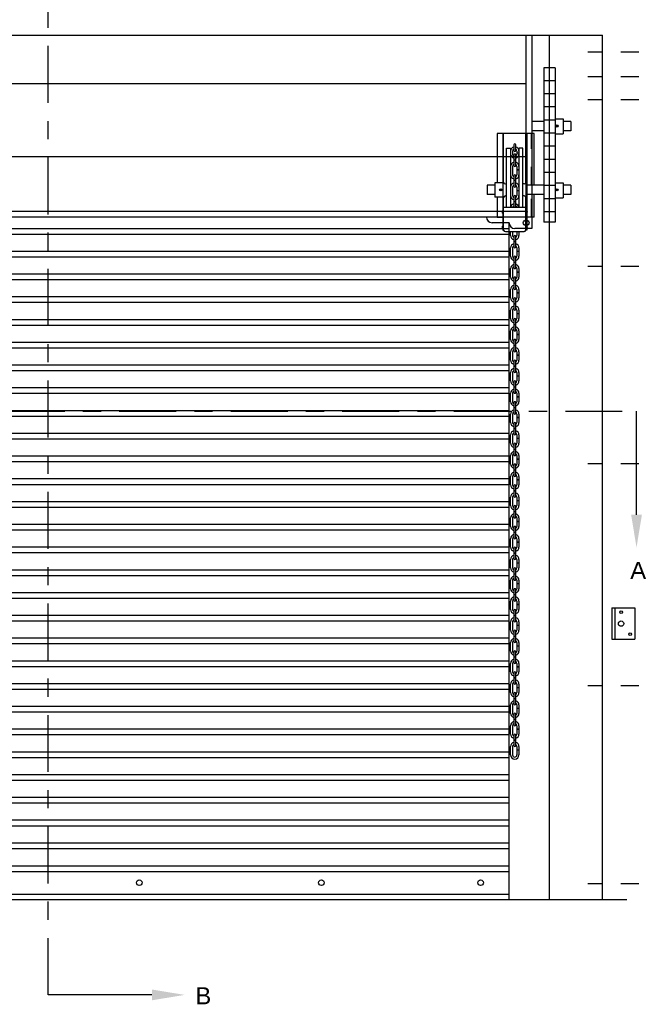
# Model space of a CAD drawing. Header units: inches. Extents: x 169.6 to 213.7, y 195.1 to 266.5.
# Tile 43 of 53: x 204 to 207.5, y 219.7 to 225.2. Entities that reach past the tile are written whole.
import ezdxf
from ezdxf import colors
from ezdxf.entities.mleader import LeaderData, LeaderLine
from ezdxf.math import Vec2, Vec3

# ---------------------------------------------------------------- set-up
doc = ezdxf.new("R2010")
doc.units = ezdxf.units.IN
doc.header["$LTSCALE"] = 0.25
doc.header["$MEASUREMENT"] = 0
for name, pattern in [('CENTER', [2, 1.25, -0.25, 0.25, -0.25]), ('CENTER2', [1.125, 0.75, -0.125, 0.125, -0.125]), ('HIDDEN2', [0.1875, 0.125, -0.0625])]:
    doc.linetypes.add(name, pattern=pattern)
doc.layers.add('CHAIN HOIST LH', color=7, linetype='Continuous')
doc.layers.add('SECTION CUTS', color=6, linetype='CENTER')
doc.styles.add('ARIAL', font='arial.ttf', dxfattribs={"height": 0.09375})
doc.styles.get("Standard").update_dxf_attribs({"font": 'romans.shx'})

msp = doc.modelspace()

# ---------------------------------------------------------------- linework, layer by layer
at = {"layer": 'CHAIN HOIST LH'}
for p, q in [((201.15968, 225.07165), (207.24812, 225.07165)), ((206.8289, 224.07165), (206.8289, 225.07165)), ((206.86015, 225.07165), (206.86015, 224.00915)), ((206.92565, 224.89213), (206.92565, 224.04408)), ((206.98784, 224.89213), (206.92565, 224.89213)), ((206.98784, 224.89213), (206.98784, 224.04408)), ((206.98784, 224.82052), (206.92565, 224.82052)), ((206.98784, 224.74852), (206.92565, 224.74852)), ((206.98784, 224.67652), (206.92565, 224.67652)), ((206.92565, 224.5976), (206.85744, 224.5976)), ((206.98784, 224.60452), (206.92565, 224.60452)), ((206.98784, 224.61096), (207.03155, 224.61096)), ((207.03155, 224.61096), (207.03155, 224.52812)), ((207.0739, 224.5976), (207.03155, 224.5976)), ((207.0739, 224.5976), (207.0739, 224.5457)), ((206.66904, 224.53004), (206.66904, 224.26027)), ((206.70029, 224.53004), (206.70029, 223.99919)), ((206.70474, 224.26356), (206.70474, 224.53004)), ((206.82772, 224.26356), (206.82772, 224.53004)), ((206.83218, 224.53004), (206.83218, 223.99919)), ((206.92565, 224.5457), (206.85744, 224.5457)), ((206.87307, 224.24691), (206.87307, 224.53004)), ((206.98784, 224.53252), (206.92565, 224.53252)), ((206.98784, 224.52812), (207.03155, 224.52812)), ((207.0739, 224.5457), (207.03155, 224.5457)), ((206.76068, 224.46773), (206.76068, 224.43798)), ((206.77178, 224.43798), (206.77178, 224.46773)), ((206.98784, 224.46052), (206.92565, 224.46052)), ((206.75441, 224.43421), (206.75441, 224.41797)), ((206.76068, 224.41264), (206.76068, 224.38625)), ((206.77178, 224.38625), (206.77178, 224.41264)), ((206.77806, 224.43421), (206.77806, 224.41797)), ((206.77806, 224.42539), (206.78915, 224.42539)), ((206.77806, 224.42449), (206.78915, 224.42449)), ((206.75441, 224.35027), (206.75441, 224.30385)), ((206.76068, 224.38625), (206.77178, 224.38625)), ((206.76068, 224.38535), (206.76068, 224.3556)), ((206.76068, 224.38535), (206.77178, 224.38535)), ((206.77178, 224.3556), (206.77178, 224.38535)), ((206.77806, 224.35027), (206.77806, 224.33244)), ((206.98784, 224.38852), (206.92565, 224.38852)), ((206.76068, 224.29851), (206.76068, 224.24148)), ((206.77178, 224.24148), (206.77178, 224.29851)), ((206.77806, 224.33244), (206.78915, 224.33244)), ((206.77806, 224.33154), (206.78915, 224.33154)), ((206.77806, 224.33154), (206.77806, 224.30385)), ((206.98784, 224.31652), (206.92565, 224.31652)), ((206.65658, 224.24691), (206.61423, 224.24691)), ((206.61423, 224.24691), (206.61423, 224.19501)), ((206.70029, 224.26027), (206.65658, 224.26027)), ((206.65658, 224.26027), (206.65658, 224.18165)), ((206.71449, 224.25381), (206.72139, 224.25381)), ((206.76068, 224.27452), (206.77178, 224.27452)), ((206.76068, 224.27362), (206.77178, 224.27362)), ((206.81797, 224.25381), (206.81108, 224.25381)), ((206.92565, 224.24691), (206.83218, 224.24691)), ((206.98784, 224.24452), (206.92565, 224.24452)), ((206.98784, 224.26027), (207.03155, 224.26027)), ((207.03155, 224.26027), (207.03155, 224.17743)), ((207.0739, 224.24691), (207.03155, 224.24691)), ((207.0739, 224.24691), (207.0739, 224.19501)), ((206.65658, 224.19501), (206.61423, 224.19501)), ((206.71449, 224.18811), (206.72139, 224.18811)), ((206.75441, 224.23615), (206.75441, 224.18972)), ((206.77806, 224.23615), (206.77806, 224.21832)), ((206.77806, 224.21832), (206.78915, 224.21832)), ((206.77806, 224.21742), (206.78915, 224.21742)), ((206.77806, 224.21742), (206.77806, 224.18972)), ((206.81797, 224.18811), (206.81108, 224.18811)), ((206.92565, 224.19501), (206.83218, 224.19501)), ((206.87307, 224.07165), (206.87307, 224.19501)), ((207.0739, 224.19501), (207.03155, 224.19501)), ((206.70029, 224.18165), (206.65658, 224.18165)), ((206.66904, 224.18165), (206.66904, 224.07165)), ((206.70474, 223.99919), (206.70474, 224.17836)), ((206.76068, 224.18439), (206.76068, 224.15801)), ((206.76068, 224.15801), (206.77178, 224.15801)), ((206.76068, 224.15711), (206.77178, 224.15711)), ((206.76068, 224.15711), (206.76068, 224.12735)), ((206.77178, 224.15801), (206.77178, 224.18439)), ((206.77178, 224.12735), (206.77178, 224.15711)), ((206.82772, 223.99919), (206.82772, 224.17836)), ((206.98784, 224.17252), (206.92565, 224.17252)), ((206.98784, 224.17743), (207.03155, 224.17743)), ((206.82772, 224.12397), (206.70474, 224.12397)), ((206.98784, 224.10052), (206.92565, 224.10052)), ((206.86015, 224.07165), (201.54765, 224.07165)), ((206.73515, 224.0404), (206.6414, 224.0404)), ((206.73515, 224.00915), (206.73515, 224.0404)), ((206.98784, 224.04408), (206.92565, 224.04408)), ((206.73515, 224.00797), (201.67265, 224.00797)), ((206.73515, 223.97672), (201.67265, 223.97672)), ((206.70029, 223.99919), (206.70474, 223.99919)), ((206.71449, 223.99176), (206.81797, 223.99176)), ((206.74331, 223.97038), (206.74331, 223.99176)), ((206.75441, 223.99176), (206.75441, 223.97038)), ((206.86015, 224.00915), (206.7664, 224.00915)), ((206.77806, 223.99176), (206.77806, 223.97038)), ((206.78915, 223.99176), (206.78915, 223.97038)), ((206.83218, 223.99919), (206.82772, 223.99919)), ((206.76068, 223.96505), (206.76068, 223.93867)), ((206.76068, 223.93867), (206.77178, 223.93867)), ((206.76068, 223.93777), (206.77178, 223.93777)), ((206.76068, 223.93777), (206.76068, 223.90801)), ((206.77178, 223.93867), (206.77178, 223.96505)), ((206.77178, 223.90801), (206.77178, 223.93777)), ((206.73515, 223.88297), (201.67265, 223.88297)), ((206.74331, 223.85626), (206.74331, 223.90268)), ((206.75441, 223.90268), (206.75441, 223.85626)), ((206.77806, 223.90268), (206.77806, 223.88486)), ((206.77806, 223.88486), (206.78915, 223.88486)), ((206.77806, 223.88396), (206.77806, 223.85626)), ((206.77806, 223.88396), (206.78915, 223.88396)), ((206.78915, 223.90268), (206.78915, 223.88486)), ((206.78915, 223.88396), (206.78915, 223.85626)), ((206.73515, 223.85172), (201.67265, 223.85172)), ((206.76068, 223.85093), (206.76068, 223.82455)), ((206.76068, 223.82455), (206.77178, 223.82455)), ((206.76068, 223.82365), (206.76068, 223.79389)), ((206.76068, 223.82365), (206.77178, 223.82365)), ((206.77178, 223.82455), (206.77178, 223.85093)), ((206.77178, 223.79389), (206.77178, 223.82365)), ((206.73515, 223.75797), (201.67265, 223.75797)), ((206.74331, 223.74214), (206.74331, 223.78856)), ((206.75441, 223.78856), (206.75441, 223.74214)), ((206.77806, 223.78856), (206.77806, 223.77073)), ((206.77806, 223.77073), (206.78915, 223.77073)), ((206.77806, 223.76983), (206.78915, 223.76983)), ((206.77806, 223.76983), (206.77806, 223.74214)), ((206.78915, 223.78856), (206.78915, 223.77073)), ((206.78915, 223.76983), (206.78915, 223.74214)), ((206.73515, 223.72672), (201.67265, 223.72672)), ((206.76068, 223.73681), (206.76068, 223.71042)), ((206.76068, 223.71042), (206.77178, 223.71042)), ((206.76068, 223.70952), (206.76068, 223.67977)), ((206.76068, 223.70952), (206.77178, 223.70952)), ((206.77178, 223.71042), (206.77178, 223.73681)), ((206.77178, 223.67977), (206.77178, 223.70952)), ((206.74331, 223.62802), (206.74331, 223.67444)), ((206.75441, 223.67444), (206.75441, 223.62802)), ((206.77806, 223.67444), (206.77806, 223.65661)), ((206.77806, 223.65661), (206.78915, 223.65661)), ((206.77806, 223.65571), (206.78915, 223.65571)), ((206.77806, 223.65571), (206.77806, 223.62802)), ((206.78915, 223.67444), (206.78915, 223.65661)), ((206.78915, 223.65571), (206.78915, 223.62802)), ((206.73515, 223.63297), (201.67265, 223.63297)), ((206.73515, 223.60172), (201.67265, 223.60172)), ((206.76068, 223.62269), (206.76068, 223.5963)), ((206.76068, 223.5963), (206.77178, 223.5963)), ((206.76068, 223.5954), (206.76068, 223.56565)), ((206.76068, 223.5954), (206.77178, 223.5954)), ((206.77178, 223.5963), (206.77178, 223.62269)), ((206.77178, 223.56565), (206.77178, 223.5954)), ((206.74331, 223.51389), (206.74331, 223.56032)), ((206.75441, 223.56032), (206.75441, 223.51389)), ((206.77806, 223.56032), (206.77806, 223.54249)), ((206.77806, 223.54249), (206.78915, 223.54249)), ((206.77806, 223.54159), (206.78915, 223.54159)), ((206.77806, 223.54159), (206.77806, 223.51389)), ((206.78915, 223.56032), (206.78915, 223.54249)), ((206.78915, 223.54159), (206.78915, 223.51389)), ((206.73515, 223.50797), (201.67265, 223.50797)), ((206.76068, 223.50856), (206.76068, 223.48218)), ((206.77178, 223.48218), (206.77178, 223.50856)), ((206.73515, 223.47672), (201.67265, 223.47672)), ((206.74331, 223.39977), (206.74331, 223.44619)), ((206.75441, 223.44619), (206.75441, 223.39977)), ((206.76068, 223.48218), (206.77178, 223.48218)), ((206.76068, 223.48128), (206.76068, 223.45153)), ((206.76068, 223.48128), (206.77178, 223.48128)), ((206.77178, 223.45153), (206.77178, 223.48128)), ((206.77806, 223.44619), (206.77806, 223.42837)), ((206.78915, 223.44619), (206.78915, 223.42837)), ((206.73515, 223.38297), (201.67265, 223.38297)), ((206.76068, 223.39444), (206.76068, 223.36806)), ((206.77178, 223.36806), (206.77178, 223.39444)), ((206.77806, 223.42837), (206.78915, 223.42837)), ((206.77806, 223.42747), (206.78915, 223.42747)), ((206.77806, 223.42747), (206.77806, 223.39977)), ((206.78915, 223.42747), (206.78915, 223.39977)), ((206.73515, 223.35172), (201.67265, 223.35172)), ((206.74331, 223.28565), (206.74331, 223.33207)), ((206.75441, 223.33207), (206.75441, 223.28565)), ((206.76068, 223.36806), (206.77178, 223.36806)), ((206.76068, 223.36716), (206.77178, 223.36716)), ((206.76068, 223.36716), (206.76068, 223.3374)), ((206.77178, 223.3374), (206.77178, 223.36716)), ((206.77806, 223.33207), (206.77806, 223.31425)), ((206.78915, 223.33207), (206.78915, 223.31425)), ((206.76068, 223.28032), (206.76068, 223.25394)), ((206.77178, 223.25394), (206.77178, 223.28032)), ((206.77806, 223.31425), (206.78915, 223.31425)), ((206.77806, 223.31335), (206.77806, 223.28565)), ((206.77806, 223.31335), (206.78915, 223.31335)), ((206.78915, 223.31335), (206.78915, 223.28565)), ((206.73515, 223.25797), (201.67265, 223.25797)), ((206.73515, 223.22672), (201.67265, 223.22672)), ((206.74331, 223.17153), (206.74331, 223.21795)), ((206.75441, 223.21795), (206.75441, 223.17153)), ((206.76068, 223.25394), (206.77178, 223.25394)), ((206.76068, 223.25304), (206.77178, 223.25304)), ((206.76068, 223.25304), (206.76068, 223.22328)), ((206.77178, 223.22328), (206.77178, 223.25304)), ((206.77806, 223.21795), (206.77806, 223.20012)), ((206.78915, 223.21795), (206.78915, 223.20012)), ((206.76068, 223.1662), (206.76068, 223.13981)), ((206.77178, 223.13981), (206.77178, 223.1662)), ((206.77806, 223.20012), (206.78915, 223.20012)), ((206.77806, 223.19923), (206.77806, 223.17153)), ((206.77806, 223.19923), (206.78915, 223.19923)), ((206.78915, 223.19923), (206.78915, 223.17153)), ((206.73515, 223.13297), (201.67265, 223.13297)), ((206.76068, 223.13981), (206.77178, 223.13981)), ((206.76068, 223.13892), (206.77178, 223.13892)), ((206.76068, 223.13892), (206.76068, 223.10916)), ((206.77178, 223.10916), (206.77178, 223.13892)), ((206.73515, 223.10172), (201.67265, 223.10172)), ((206.74331, 223.05741), (206.74331, 223.10383)), ((206.75441, 223.10383), (206.75441, 223.05741)), ((206.76068, 223.05208), (206.76068, 223.02569)), ((206.77178, 223.02569), (206.77178, 223.05208)), ((206.77806, 223.10383), (206.77806, 223.086)), ((206.77806, 223.086), (206.78915, 223.086)), ((206.77806, 223.0851), (206.77806, 223.05741)), ((206.77806, 223.0851), (206.78915, 223.0851)), ((206.78915, 223.10383), (206.78915, 223.086)), ((206.78915, 223.0851), (206.78915, 223.05741)), ((206.73515, 223.00797), (201.67265, 223.00797)), ((206.76068, 223.02569), (206.77178, 223.02569)), ((206.76068, 223.02479), (206.77178, 223.02479)), ((206.76068, 223.02479), (206.76068, 222.99504)), ((206.77178, 222.99504), (206.77178, 223.02479)), ((206.73515, 222.97672), (201.67265, 222.97672)), ((206.74331, 222.94328), (206.74331, 222.98971)), ((206.75441, 222.98971), (206.75441, 222.94328)), ((206.77806, 222.98971), (206.77806, 222.97188)), ((206.77806, 222.97188), (206.78915, 222.97188)), ((206.77806, 222.97098), (206.77806, 222.94328)), ((206.77806, 222.97098), (206.78915, 222.97098)), ((206.78915, 222.98971), (206.78915, 222.97188)), ((206.78915, 222.97098), (206.78915, 222.94328)), ((206.76068, 222.93795), (206.76068, 222.91157)), ((206.76068, 222.91157), (206.77178, 222.91157)), ((206.76068, 222.91067), (206.76068, 222.88092)), ((206.76068, 222.91067), (206.77178, 222.91067)), ((206.77178, 222.91157), (206.77178, 222.93795)), ((206.77178, 222.88092), (206.77178, 222.91067)), ((206.73515, 222.88297), (201.67265, 222.88297)), ((206.73515, 222.85172), (201.67265, 222.85172)), ((206.74331, 222.82916), (206.74331, 222.87559)), ((206.75441, 222.87559), (206.75441, 222.82916)), ((206.77806, 222.87559), (206.77806, 222.85776)), ((206.77806, 222.85776), (206.78915, 222.85776)), ((206.77806, 222.85686), (206.78915, 222.85686)), ((206.77806, 222.85686), (206.77806, 222.82916)), ((206.78915, 222.87559), (206.78915, 222.85776)), ((206.78915, 222.85686), (206.78915, 222.82916)), ((206.76068, 222.82383), (206.76068, 222.79745)), ((206.76068, 222.79745), (206.77178, 222.79745)), ((206.76068, 222.79655), (206.76068, 222.76679)), ((206.76068, 222.79655), (206.77178, 222.79655)), ((206.77178, 222.79745), (206.77178, 222.82383)), ((206.77178, 222.76679), (206.77178, 222.79655)), ((206.73515, 222.75797), (201.67265, 222.75797)), ((206.73515, 222.72672), (201.67265, 222.72672)), ((206.74331, 222.71504), (206.74331, 222.76146)), ((206.75441, 222.76146), (206.75441, 222.71504)), ((206.77806, 222.76146), (206.77806, 222.74364)), ((206.77806, 222.74364), (206.78915, 222.74364)), ((206.77806, 222.74274), (206.78915, 222.74274)), ((206.77806, 222.74274), (206.77806, 222.71504)), ((206.78915, 222.76146), (206.78915, 222.74364)), ((206.78915, 222.74274), (206.78915, 222.71504)), ((206.76068, 222.70971), (206.76068, 222.68333)), ((206.76068, 222.68333), (206.77178, 222.68333)), ((206.76068, 222.68243), (206.77178, 222.68243)), ((206.76068, 222.68243), (206.76068, 222.65267)), ((206.77178, 222.68333), (206.77178, 222.70971)), ((206.77178, 222.65267), (206.77178, 222.68243)), ((206.73515, 222.63297), (201.67265, 222.63297)), ((206.74331, 222.60092), (206.74331, 222.64734)), ((206.75441, 222.64734), (206.75441, 222.60092)), ((206.77806, 222.64734), (206.77806, 222.62952)), ((206.77806, 222.62952), (206.78915, 222.62952)), ((206.77806, 222.62862), (206.77806, 222.60092)), ((206.77806, 222.62862), (206.78915, 222.62862)), ((206.78915, 222.64734), (206.78915, 222.62952)), ((206.78915, 222.62862), (206.78915, 222.60092)), ((206.73515, 222.60172), (201.67265, 222.60172)), ((206.76068, 222.59559), (206.76068, 222.56921)), ((206.76068, 222.56921), (206.77178, 222.56921)), ((206.76068, 222.56831), (206.76068, 222.53855)), ((206.76068, 222.56831), (206.77178, 222.56831)), ((206.77178, 222.56921), (206.77178, 222.59559)), ((206.77178, 222.53855), (206.77178, 222.56831)), ((206.74331, 222.4868), (206.74331, 222.53322)), ((206.75441, 222.53322), (206.75441, 222.4868)), ((206.77806, 222.53322), (206.77806, 222.51539)), ((206.77806, 222.51539), (206.78915, 222.51539)), ((206.77806, 222.51449), (206.78915, 222.51449)), ((206.77806, 222.51449), (206.77806, 222.4868)), ((206.78915, 222.53322), (206.78915, 222.51539)), ((206.78915, 222.51449), (206.78915, 222.4868)), ((206.73515, 222.50797), (201.67265, 222.50797)), ((206.73515, 222.47672), (201.67265, 222.47672)), ((206.76068, 222.48147), (206.76068, 222.45508)), ((206.77178, 222.45508), (206.77178, 222.48147)), ((206.74331, 222.37268), (206.74331, 222.4191)), ((206.75441, 222.4191), (206.75441, 222.37268)), ((206.76068, 222.45508), (206.77178, 222.45508)), ((206.76068, 222.45418), (206.76068, 222.42443)), ((206.76068, 222.45418), (206.77178, 222.45418)), ((206.77178, 222.42443), (206.77178, 222.45418)), ((206.77806, 222.4191), (206.77806, 222.40127)), ((206.78915, 222.4191), (206.78915, 222.40127)), ((206.73515, 222.38297), (201.67265, 222.38297)), ((206.73515, 222.35172), (201.67265, 222.35172)), ((206.76068, 222.36734), (206.76068, 222.34096)), ((206.77178, 222.34096), (206.77178, 222.36734)), ((206.77806, 222.40127), (206.78915, 222.40127)), ((206.77806, 222.40037), (206.78915, 222.40037)), ((206.77806, 222.40037), (206.77806, 222.37268)), ((206.78915, 222.40037), (206.78915, 222.37268)), ((206.74331, 222.25855), (206.74331, 222.30498)), ((206.75441, 222.30498), (206.75441, 222.25855)), ((206.76068, 222.34096), (206.77178, 222.34096)), ((206.76068, 222.34006), (206.76068, 222.31031)), ((206.76068, 222.34006), (206.77178, 222.34006)), ((206.77178, 222.31031), (206.77178, 222.34006)), ((206.77806, 222.30498), (206.77806, 222.28715)), ((206.78915, 222.30498), (206.78915, 222.28715)), ((206.73515, 222.25797), (201.67265, 222.25797)), ((206.76068, 222.25322), (206.76068, 222.22684)), ((206.77178, 222.22684), (206.77178, 222.25322)), ((206.77806, 222.28715), (206.78915, 222.28715)), ((206.77806, 222.28625), (206.78915, 222.28625)), ((206.77806, 222.28625), (206.77806, 222.25855)), ((206.78915, 222.28625), (206.78915, 222.25855)), ((206.73515, 222.22672), (201.67265, 222.22672)), ((206.74331, 222.14443), (206.74331, 222.19085)), ((206.75441, 222.19085), (206.75441, 222.14443)), ((206.76068, 222.22684), (206.77178, 222.22684)), ((206.76068, 222.22594), (206.76068, 222.19618)), ((206.76068, 222.22594), (206.77178, 222.22594)), ((206.77178, 222.19618), (206.77178, 222.22594)), ((206.77806, 222.19085), (206.77806, 222.17303)), ((206.78915, 222.19085), (206.78915, 222.17303)), ((206.73515, 222.13297), (201.67265, 222.13297)), ((206.76068, 222.1391), (206.76068, 222.11272)), ((206.77178, 222.11272), (206.77178, 222.1391)), ((206.77806, 222.17303), (206.78915, 222.17303)), ((206.77806, 222.17213), (206.78915, 222.17213)), ((206.77806, 222.17213), (206.77806, 222.14443)), ((206.78915, 222.17213), (206.78915, 222.14443)), ((206.73515, 222.10172), (201.67265, 222.10172)), ((206.76068, 222.11272), (206.77178, 222.11272)), ((206.76068, 222.11182), (206.77178, 222.11182)), ((206.76068, 222.11182), (206.76068, 222.08206)), ((206.77178, 222.08206), (206.77178, 222.11182)), ((206.74331, 222.03031), (206.74331, 222.07673)), ((206.75441, 222.07673), (206.75441, 222.03031)), ((206.76068, 222.02498), (206.76068, 221.9986)), ((206.77178, 221.9986), (206.77178, 222.02498)), ((206.77806, 222.07673), (206.77806, 222.05891)), ((206.77806, 222.05891), (206.78915, 222.05891)), ((206.77806, 222.05801), (206.77806, 222.03031)), ((206.77806, 222.05801), (206.78915, 222.05801)), ((206.78915, 222.07673), (206.78915, 222.05891)), ((206.78915, 222.05801), (206.78915, 222.03031)), ((206.73515, 222.00797), (201.67265, 222.00797)), ((206.73515, 221.97672), (201.67265, 221.97672)), ((206.76068, 221.9986), (206.77178, 221.9986)), ((206.76068, 221.9977), (206.77178, 221.9977)), ((206.76068, 221.9977), (206.76068, 221.96794)), ((206.77178, 221.96794), (206.77178, 221.9977)), ((206.74331, 221.91619), (206.74331, 221.96261)), ((206.75441, 221.96261), (206.75441, 221.91619)), ((206.77806, 221.96261), (206.77806, 221.94478)), ((206.77806, 221.94478), (206.78915, 221.94478)), ((206.77806, 221.94388), (206.77806, 221.91619)), ((206.77806, 221.94388), (206.78915, 221.94388)), ((206.78915, 221.96261), (206.78915, 221.94478)), ((206.78915, 221.94388), (206.78915, 221.91619)), ((206.73515, 221.88297), (201.67265, 221.88297)), ((206.76068, 221.91086), (206.76068, 221.88447)), ((206.76068, 221.88447), (206.77178, 221.88447)), ((206.76068, 221.88357), (206.77178, 221.88357)), ((206.76068, 221.88357), (206.76068, 221.85382)), ((206.77178, 221.88447), (206.77178, 221.91086)), ((206.77178, 221.85382), (206.77178, 221.88357)), ((206.73515, 221.85172), (201.67265, 221.85172)), ((206.74331, 221.80207), (206.74331, 221.84849)), ((206.75441, 221.84849), (206.75441, 221.80207)), ((206.77806, 221.84849), (206.77806, 221.83066)), ((206.77806, 221.83066), (206.78915, 221.83066)), ((206.77806, 221.82976), (206.77806, 221.80207)), ((206.77806, 221.82976), (206.78915, 221.82976)), ((206.78915, 221.84849), (206.78915, 221.83066)), ((206.78915, 221.82976), (206.78915, 221.80207)), ((206.73515, 221.75797), (201.67265, 221.75797)), ((206.76068, 221.79674), (206.76068, 221.77035)), ((206.76068, 221.77035), (206.77178, 221.77035)), ((206.76068, 221.76945), (206.76068, 221.7397)), ((206.76068, 221.76945), (206.77178, 221.76945)), ((206.77178, 221.77035), (206.77178, 221.79674)), ((206.77178, 221.7397), (206.77178, 221.76945)), ((206.73515, 221.72672), (201.67265, 221.72672)), ((206.74331, 221.68794), (206.74331, 221.73437)), ((206.75441, 221.73437), (206.75441, 221.68794)), ((206.77806, 221.73437), (206.77806, 221.71654)), ((206.77806, 221.71654), (206.78915, 221.71654)), ((206.77806, 221.71564), (206.78915, 221.71564)), ((206.77806, 221.71564), (206.77806, 221.68794)), ((206.78915, 221.73437), (206.78915, 221.71654)), ((206.78915, 221.71564), (206.78915, 221.68794)), ((206.76068, 221.68261), (206.76068, 221.65623)), ((206.76068, 221.65623), (206.77178, 221.65623)), ((206.76068, 221.65533), (206.76068, 221.62558)), ((206.76068, 221.65533), (206.77178, 221.65533)), ((206.77178, 221.65623), (206.77178, 221.68261)), ((206.77178, 221.62558), (206.77178, 221.65533)), ((206.73515, 221.63297), (201.67265, 221.63297)), ((206.73515, 221.60172), (201.67265, 221.60172)), ((206.74331, 221.57382), (206.74331, 221.62024)), ((206.75441, 221.62024), (206.75441, 221.57382)), ((206.77806, 221.62024), (206.77806, 221.60242)), ((206.77806, 221.60242), (206.78915, 221.60242)), ((206.77806, 221.60152), (206.78915, 221.60152)), ((206.77806, 221.60152), (206.77806, 221.57382)), ((206.78915, 221.62024), (206.78915, 221.60242)), ((206.78915, 221.60152), (206.78915, 221.57382)), ((206.76068, 221.56849), (206.76068, 221.54211)), ((206.76068, 221.54211), (206.77178, 221.54211)), ((206.76068, 221.54121), (206.76068, 221.51145)), ((206.76068, 221.54121), (206.77178, 221.54121)), ((206.77178, 221.54211), (206.77178, 221.56849)), ((206.77178, 221.51145), (206.77178, 221.54121)), ((206.73515, 221.50797), (201.67265, 221.50797)), ((206.74331, 221.4597), (206.74331, 221.50612)), ((206.75441, 221.50612), (206.75441, 221.4597)), ((206.77806, 221.50612), (206.77806, 221.4883)), ((206.77806, 221.4883), (206.78915, 221.4883)), ((206.77806, 221.4874), (206.78915, 221.4874)), ((206.77806, 221.4874), (206.77806, 221.4597)), ((206.78915, 221.50612), (206.78915, 221.4883)), ((206.78915, 221.4874), (206.78915, 221.4597)), ((206.73515, 221.47672), (201.67265, 221.47672)), ((206.76068, 221.45437), (206.76068, 221.42799)), ((206.77178, 221.42799), (206.77178, 221.45437)), ((206.73515, 221.38297), (201.67265, 221.38297)), ((206.74331, 221.34558), (206.74331, 221.392)), ((206.75441, 221.392), (206.75441, 221.34558)), ((206.76068, 221.42799), (206.77178, 221.42799)), ((206.76068, 221.42709), (206.76068, 221.39733)), ((206.76068, 221.42709), (206.77178, 221.42709)), ((206.77178, 221.39733), (206.77178, 221.42709)), ((206.77806, 221.392), (206.77806, 221.37417)), ((206.78915, 221.392), (206.78915, 221.37417)), ((206.73515, 221.35172), (201.67265, 221.35172)), ((206.76068, 221.34025), (206.76068, 221.31386)), ((206.77178, 221.31386), (206.77178, 221.34025)), ((206.77806, 221.37417), (206.78915, 221.37417)), ((206.77806, 221.37328), (206.78915, 221.37328)), ((206.77806, 221.37328), (206.77806, 221.34558)), ((206.78915, 221.37328), (206.78915, 221.34558)), ((206.74331, 221.23146), (206.74331, 221.27788)), ((206.75441, 221.27788), (206.75441, 221.23146)), ((206.76068, 221.31386), (206.77178, 221.31386)), ((206.76068, 221.31297), (206.77178, 221.31297)), ((206.76068, 221.31297), (206.76068, 221.28321)), ((206.77178, 221.28321), (206.77178, 221.31297)), ((206.77806, 221.27788), (206.77806, 221.26005)), ((206.78915, 221.27788), (206.78915, 221.26005)), ((206.73515, 221.25797), (201.67265, 221.25797)), ((206.73515, 221.22672), (201.67265, 221.22672)), ((206.76068, 221.22613), (206.76068, 221.19974)), ((206.77178, 221.19974), (206.77178, 221.22613)), ((206.77806, 221.26005), (206.78915, 221.26005)), ((206.77806, 221.25915), (206.77806, 221.23146)), ((206.77806, 221.25915), (206.78915, 221.25915)), ((206.78915, 221.25915), (206.78915, 221.23146)), ((206.74331, 221.11733), (206.74331, 221.16376)), ((206.75441, 221.16376), (206.75441, 221.11733)), ((206.76068, 221.19974), (206.77178, 221.19974)), ((206.76068, 221.19884), (206.77178, 221.19884)), ((206.76068, 221.19884), (206.76068, 221.16909)), ((206.77178, 221.16909), (206.77178, 221.19884)), ((206.77806, 221.16376), (206.77806, 221.14593)), ((206.78915, 221.16376), (206.78915, 221.14593)), ((206.73515, 221.13297), (201.67265, 221.13297)), ((206.77806, 221.14593), (206.78915, 221.14593)), ((206.77806, 221.14503), (206.77806, 221.11733)), ((206.77806, 221.14503), (206.78915, 221.14503)), ((206.78915, 221.14503), (206.78915, 221.11733)), ((206.73515, 221.10172), (201.67265, 221.10172)), ((206.73515, 221.00797), (201.67265, 221.00797)), ((206.73515, 220.97672), (201.67265, 220.97672)), ((206.73515, 220.88297), (201.67265, 220.88297)), ((206.73515, 220.85172), (201.67265, 220.85172)), ((206.73515, 220.75797), (201.67265, 220.75797)), ((206.73515, 220.72672), (201.67265, 220.72672)), ((206.73515, 220.63297), (201.67265, 220.63297)), ((206.73515, 220.60172), (201.67265, 220.60172)), ((201.67265, 220.50797), (206.73515, 220.50797)), ((201.67265, 220.47672), (206.73515, 220.47672)), ((201.67265, 220.3529), (206.73515, 220.3529)), ((207.38121, 220.32165), (200.83365, 220.32165))]:
    msp.add_line(p, q, dxfattribs=at)
at = {"layer": 'CHAIN HOIST LH', "linetype": 'Continuous'}
for p, q in [((206.95728, 220.32165), (206.95728, 225.07165)), ((207.24812, 220.32165), (207.24812, 225.07165)), ((201.5789, 224.80538), (206.8289, 224.80538)), ((206.87307, 224.53004), (206.66904, 224.53004)), ((201.5789, 224.40372), (206.8289, 224.40372)), ((206.8289, 224.1029), (201.5789, 224.1029)), ((206.66904, 224.07165), (206.70029, 224.07165)), ((206.73515, 220.32165), (206.73515, 224.0404)), ((206.87307, 224.07165), (206.83218, 224.07165)), ((207.29988, 221.92433), (207.29988, 221.75246)), ((207.29988, 221.92433), (207.42488, 221.92433)), ((207.31551, 221.92433), (207.31551, 221.75246)), ((207.42488, 221.92433), (207.42488, 221.75246)), ((207.29988, 221.75246), (207.42488, 221.75246))]:
    msp.add_line(p, q, dxfattribs=at)
at = {"layer": 'CHAIN HOIST LH', "linetype": 'CENTER2', "ltscale": 0.5}
for p, q in [((207.44849, 224.9779), (207.16689, 224.9779)), ((207.44849, 224.84231), (207.16689, 224.84231)), ((207.44849, 224.71614), (207.16689, 224.71614)), ((207.44849, 223.79944), (207.16689, 223.79944)), ((207.44849, 222.71542), (207.16689, 222.71542)), ((207.44849, 221.49667), (207.16689, 221.49667)), ((207.44849, 220.40913), (207.16689, 220.40913))]:
    msp.add_line(p, q, dxfattribs=at)
at = {"layer": 'CHAIN HOIST LH', "linetype": 'HIDDEN2'}
for p, q in [((206.85744, 224.24691), (206.85744, 224.53004)), ((206.85744, 224.07165), (206.85744, 224.19501))]:
    msp.add_line(p, q, dxfattribs=at)
at = {"layer": 'CHAIN HOIST LH'}
for points in [[(206.99632, 224.57188), (206.99778, 224.57441), (207.00071, 224.57441), (207.00217, 224.57188), (207.00071, 224.56934), (206.99778, 224.56934)], [(206.69181, 224.22119), (206.69035, 224.22372), (206.68742, 224.22372), (206.68596, 224.22119), (206.68742, 224.21865), (206.69035, 224.21865)], [(206.99632, 224.22119), (206.99778, 224.22372), (207.00071, 224.22372), (207.00217, 224.22119), (207.00071, 224.21865), (206.99778, 224.21865)]]:
    msp.add_lwpolyline(points, close=True, dxfattribs=at)
for points in [[(206.72139, 224.12397), (206.72139, 224.45015), (206.74331, 224.45015), (206.74331, 224.12397)], [(206.81108, 224.12397), (206.81108, 224.45015), (206.78915, 224.45015), (206.78915, 224.12397)]]:
    msp.add_lwpolyline(points, dxfattribs=at)
for centre, radius in [((206.99924, 224.57188), 0.0057), ((206.68889, 224.22119), 0.0057), ((206.99924, 224.22119), 0.0057), ((206.8289, 224.0404), 0.01562)]:
    msp.add_circle(centre, radius, dxfattribs=at)
at = {"layer": 'CHAIN HOIST LH', "linetype": 'Continuous'}
for centre, radius in [((207.35012, 221.90105), 0.00749), ((207.35012, 221.83839), 0.01455), ((207.39994, 221.78077), 0.00749), ((204.7039, 220.4154), 0.01562), ((205.7039, 220.4154), 0.01562), ((206.5789, 220.4154), 0.01562)]:
    msp.add_circle(centre, radius, dxfattribs=at)
at = {"layer": 'CHAIN HOIST LH'}
for centre, radius, start, end in [((206.76623, 224.46773), 0.00555, 0, 180), ((206.76623, 224.43421), 0.02292, 104.01225, 180), ((206.76623, 224.41797), 0.02292, 180, 255.98775), ((206.76623, 224.43421), 0.01182, 118.00044, 180), ((206.76623, 224.41797), 0.01182, 180, 241.99956), ((206.76623, 224.43798), 0.00555, 180, 0), ((206.76623, 224.41264), 0.00555, 0, 180), ((206.76623, 224.43421), 0.02292, 0, 75.98775), ((206.76623, 224.43421), 0.01182, 0, 61.99956), ((206.76623, 224.41797), 0.01182, 298.00044, 0), ((206.76623, 224.41797), 0.02292, 284.01225, 0), ((206.76623, 224.35027), 0.02292, 104.01225, 180), ((206.76623, 224.35027), 0.01182, 118.00044, 180), ((206.76623, 224.3556), 0.00555, 180, 0), ((206.76623, 224.35027), 0.02292, 0, 75.98775), ((206.76623, 224.35027), 0.01182, 0, 61.99956), ((206.76623, 224.30385), 0.02292, 180, 255.98775), ((206.76623, 224.30385), 0.01182, 180, 241.99956), ((206.76623, 224.29851), 0.00555, 0, 180), ((206.76623, 224.30385), 0.02292, 284.01225, 0), ((206.76623, 224.30385), 0.01182, 298.00044, 0), ((206.71449, 224.26356), 0.00975, 180, 270), ((206.76623, 224.23615), 0.02292, 104.01225, 180), ((206.76623, 224.23615), 0.01182, 118.00044, 180), ((206.76623, 224.24148), 0.00555, 180, 0), ((206.76623, 224.23615), 0.02292, 0, 75.98775), ((206.76623, 224.23615), 0.01182, 0, 61.99956), ((206.81797, 224.26356), 0.00975, 270, 0), ((206.71449, 224.17836), 0.00975, 90, 180), ((206.76623, 224.18972), 0.02292, 180, 255.98775), ((206.76623, 224.18972), 0.01182, 180, 241.99956), ((206.76623, 224.18439), 0.00555, 0, 180), ((206.76623, 224.18972), 0.01182, 298.00044, 0), ((206.76623, 224.18972), 0.02292, 284.01225, 0), ((206.81797, 224.17836), 0.00975, 0, 90), ((206.76623, 224.12202), 0.02292, 104.01225, 175.13979), ((206.76623, 224.12202), 0.02292, 4.86021, 75.98775), ((206.70751, 224.09949), 0.01075, 132.1728, 227.8272), ((206.76623, 224.12202), 0.01182, 118.00044, 170.5447), ((206.76623, 224.12735), 0.00555, 180, 217.63339), ((206.76623, 224.12735), 0.00555, 322.36661, 0), ((206.76623, 224.12202), 0.01182, 9.4553, 61.99956), ((206.82496, 224.09949), 0.01075, 312.1728, 47.8272), ((206.70751, 224.01577), 0.01075, 132.1728, 227.8272), ((206.71482, 224.00231), 0.01055, 197.19364, 268.20897), ((206.76623, 223.97038), 0.02292, 180, 255.98775), ((206.76623, 223.97038), 0.01182, 180, 241.99956), ((206.76623, 223.96505), 0.00555, 0, 180), ((206.76623, 223.97038), 0.01182, 298.00044, 0), ((206.76623, 223.97038), 0.02292, 284.01225, 0), ((206.81764, 224.00231), 0.01055, 271.79103, 342.80636), ((206.82496, 224.01577), 0.01075, 312.1728, 47.8272), ((206.76623, 223.90268), 0.02292, 104.01225, 180), ((206.76623, 223.90268), 0.02292, 0, 75.98775), ((206.76623, 223.90268), 0.01182, 118.00044, 180), ((206.76623, 223.90801), 0.00555, 180, 0), ((206.76623, 223.90268), 0.01182, 0, 61.99956), ((206.76623, 223.85626), 0.02292, 180, 255.98775), ((206.76623, 223.78856), 0.02292, 104.01225, 180), ((206.76623, 223.85626), 0.01182, 180, 241.99956), ((206.76623, 223.85093), 0.00555, 0, 180), ((206.76623, 223.85626), 0.02292, 284.01225, 0), ((206.76623, 223.85626), 0.01182, 298.00044, 0), ((206.76623, 223.78856), 0.02292, 0, 75.98775), ((206.76623, 223.78856), 0.01182, 118.00044, 180), ((206.76623, 223.79389), 0.00555, 180, 0), ((206.76623, 223.78856), 0.01182, 0, 61.99956), ((206.76623, 223.74214), 0.02292, 180, 255.98775), ((206.76623, 223.74214), 0.01182, 180, 241.99956), ((206.76623, 223.73681), 0.00555, 0, 180), ((206.76623, 223.74214), 0.02292, 284.01225, 0), ((206.76623, 223.74214), 0.01182, 298.00044, 0), ((206.76623, 223.67444), 0.02292, 104.01225, 180), ((206.76623, 223.67444), 0.01182, 118.00044, 180), ((206.76623, 223.67977), 0.00555, 180, 0), ((206.76623, 223.67444), 0.02292, 0, 75.98775), ((206.76623, 223.67444), 0.01182, 0, 61.99956), ((206.76623, 223.62802), 0.02292, 180, 255.98775), ((206.76623, 223.62802), 0.01182, 180, 241.99956), ((206.76623, 223.62269), 0.00555, 0, 180), ((206.76623, 223.62802), 0.01182, 298.00044, 0), ((206.76623, 223.62802), 0.02292, 284.01225, 0), ((206.76623, 223.56032), 0.02292, 104.01225, 180), ((206.76623, 223.56032), 0.01182, 118.00044, 180), ((206.76623, 223.56565), 0.00555, 180, 0), ((206.76623, 223.56032), 0.02292, 0, 75.98775), ((206.76623, 223.56032), 0.01182, 0, 61.99956), ((206.76623, 223.51389), 0.02292, 180, 255.98775), ((206.76623, 223.51389), 0.01182, 180, 241.99956), ((206.76623, 223.50856), 0.00555, 0, 180), ((206.76623, 223.51389), 0.02292, 284.01225, 0), ((206.76623, 223.51389), 0.01182, 298.00044, 0), ((206.76623, 223.44619), 0.02292, 104.01225, 180), ((206.76623, 223.44619), 0.01182, 118.00044, 180), ((206.76623, 223.45153), 0.00555, 180, 0), ((206.76623, 223.44619), 0.02292, 0, 75.98775), ((206.76623, 223.44619), 0.01182, 0, 61.99956), ((206.76623, 223.39977), 0.02292, 180, 255.98775), ((206.76623, 223.39977), 0.01182, 180, 241.99956), ((206.76623, 223.39444), 0.00555, 0, 180), ((206.76623, 223.39977), 0.01182, 298.00044, 0), ((206.76623, 223.39977), 0.02292, 284.01225, 0), ((206.76623, 223.33207), 0.02292, 104.01225, 180), ((206.76623, 223.33207), 0.01182, 118.00044, 180), ((206.76623, 223.3374), 0.00555, 180, 0), ((206.76623, 223.33207), 0.02292, 0, 75.98775), ((206.76623, 223.33207), 0.01182, 0, 61.99956), ((206.76623, 223.28565), 0.02292, 180, 255.98775), ((206.76623, 223.28565), 0.01182, 180, 241.99956), ((206.76623, 223.28032), 0.00555, 0, 180), ((206.76623, 223.28565), 0.01182, 298.00044, 0), ((206.76623, 223.28565), 0.02292, 284.01225, 0), ((206.76623, 223.21795), 0.02292, 104.01225, 180), ((206.76623, 223.21795), 0.01182, 118.00044, 180), ((206.76623, 223.22328), 0.00555, 180, 0), ((206.76623, 223.21795), 0.02292, 0, 75.98775), ((206.76623, 223.21795), 0.01182, 0, 61.99956), ((206.76623, 223.17153), 0.02292, 180, 255.98775), ((206.76623, 223.17153), 0.01182, 180, 241.99956), ((206.76623, 223.1662), 0.00555, 0, 180), ((206.76623, 223.17153), 0.02292, 284.01225, 0), ((206.76623, 223.17153), 0.01182, 298.00044, 0), ((206.76623, 223.10383), 0.02292, 104.01225, 180), ((206.76623, 223.10383), 0.01182, 118.00044, 180), ((206.76623, 223.10916), 0.00555, 180, 0), ((206.76623, 223.10383), 0.02292, 0, 75.98775), ((206.76623, 223.10383), 0.01182, 0, 61.99956), ((206.76623, 223.05741), 0.02292, 180, 255.98775), ((206.76623, 223.05741), 0.01182, 180, 241.99956), ((206.76623, 223.05208), 0.00555, 0, 180), ((206.76623, 223.05741), 0.01182, 298.00044, 0), ((206.76623, 223.05741), 0.02292, 284.01225, 0), ((206.76623, 222.98971), 0.02292, 104.01225, 180), ((206.76623, 222.98971), 0.01182, 118.00044, 180), ((206.76623, 222.98971), 0.02292, 0, 75.98775), ((206.76623, 222.98971), 0.01182, 0, 61.99956), ((206.76623, 222.94328), 0.02292, 180, 255.98775), ((206.76623, 222.94328), 0.01182, 180, 241.99956), ((206.76623, 222.99504), 0.00555, 180, 0), ((206.76623, 222.93795), 0.00555, 0, 180), ((206.76623, 222.94328), 0.02292, 284.01225, 0), ((206.76623, 222.94328), 0.01182, 298.00044, 0), ((206.76623, 222.87559), 0.02292, 104.01225, 180), ((206.76623, 222.87559), 0.02292, 0, 75.98775), ((206.76623, 222.87559), 0.01182, 118.00044, 180), ((206.76623, 222.88092), 0.00555, 180, 0), ((206.76623, 222.87559), 0.01182, 0, 61.99956), ((206.76623, 222.82916), 0.02292, 180, 255.98775), ((206.76623, 222.76146), 0.02292, 104.01225, 180), ((206.76623, 222.82916), 0.01182, 180, 241.99956), ((206.76623, 222.82383), 0.00555, 0, 180), ((206.76623, 222.82916), 0.02292, 284.01225, 0), ((206.76623, 222.82916), 0.01182, 298.00044, 0), ((206.76623, 222.76146), 0.02292, 0, 75.98775), ((206.76623, 222.76146), 0.01182, 118.00044, 180), ((206.76623, 222.76679), 0.00555, 180, 0), ((206.76623, 222.76146), 0.01182, 0, 61.99956), ((206.76623, 222.71504), 0.02292, 180, 255.98775), ((206.76623, 222.71504), 0.01182, 180, 241.99956), ((206.76623, 222.70971), 0.00555, 0, 180), ((206.76623, 222.71504), 0.01182, 298.00044, 0), ((206.76623, 222.71504), 0.02292, 284.01225, 0), ((206.76623, 222.64734), 0.02292, 104.01225, 180), ((206.76623, 222.64734), 0.01182, 118.00044, 180), ((206.76623, 222.65267), 0.00555, 180, 0), ((206.76623, 222.64734), 0.02292, 0, 75.98775), ((206.76623, 222.64734), 0.01182, 0, 61.99956), ((206.76623, 222.60092), 0.02292, 180, 255.98775), ((206.76623, 222.60092), 0.01182, 180, 241.99956), ((206.76623, 222.59559), 0.00555, 0, 180), ((206.76623, 222.60092), 0.02292, 284.01225, 0), ((206.76623, 222.60092), 0.01182, 298.00044, 0), ((206.76623, 222.53322), 0.02292, 104.01225, 180), ((206.76623, 222.53322), 0.01182, 118.00044, 180), ((206.76623, 222.53855), 0.00555, 180, 0), ((206.76623, 222.53322), 0.02292, 0, 75.98775), ((206.76623, 222.53322), 0.01182, 0, 61.99956), ((206.76623, 222.4868), 0.02292, 180, 255.98775), ((206.76623, 222.4868), 0.01182, 180, 241.99956), ((206.76623, 222.48147), 0.00555, 0, 180), ((206.76623, 222.4868), 0.02292, 284.01225, 0), ((206.76623, 222.4868), 0.01182, 298.00044, 0), ((206.76623, 222.4191), 0.02292, 104.01225, 180), ((206.76623, 222.4191), 0.01182, 118.00044, 180), ((206.76623, 222.42443), 0.00555, 180, 0), ((206.76623, 222.4191), 0.02292, 0, 75.98775), ((206.76623, 222.4191), 0.01182, 0, 61.99956), ((206.76623, 222.37268), 0.02292, 180, 255.98775), ((206.76623, 222.37268), 0.01182, 180, 241.99956), ((206.76623, 222.36734), 0.00555, 0, 180), ((206.76623, 222.37268), 0.01182, 298.00044, 0), ((206.76623, 222.37268), 0.02292, 284.01225, 0), ((206.76623, 222.30498), 0.02292, 104.01225, 180), ((206.76623, 222.30498), 0.01182, 118.00044, 180), ((206.76623, 222.31031), 0.00555, 180, 0), ((206.76623, 222.30498), 0.02292, 0, 75.98775), ((206.76623, 222.30498), 0.01182, 0, 61.99956), ((206.76623, 222.25855), 0.02292, 180, 255.98775), ((206.76623, 222.25855), 0.01182, 180, 241.99956), ((206.76623, 222.25322), 0.00555, 0, 180), ((206.76623, 222.25855), 0.02292, 284.01225, 0), ((206.76623, 222.25855), 0.01182, 298.00044, 0), ((206.76623, 222.19085), 0.02292, 104.01225, 180), ((206.76623, 222.19085), 0.01182, 118.00044, 180), ((206.76623, 222.19618), 0.00555, 180, 0), ((206.76623, 222.19085), 0.02292, 0, 75.98775), ((206.76623, 222.19085), 0.01182, 0, 61.99956), ((206.76623, 222.14443), 0.02292, 180, 255.98775), ((206.76623, 222.14443), 0.01182, 180, 241.99956), ((206.76623, 222.1391), 0.00555, 0, 180), ((206.76623, 222.14443), 0.01182, 298.00044, 0), ((206.76623, 222.14443), 0.02292, 284.01225, 0), ((206.76623, 222.07673), 0.02292, 104.01225, 180), ((206.76623, 222.07673), 0.01182, 118.00044, 180), ((206.76623, 222.08206), 0.00555, 180, 0), ((206.76623, 222.07673), 0.02292, 0, 75.98775), ((206.76623, 222.07673), 0.01182, 0, 61.99956), ((206.76623, 222.03031), 0.02292, 180, 255.98775), ((206.76623, 222.03031), 0.01182, 180, 241.99956), ((206.76623, 222.02498), 0.00555, 0, 180), ((206.76623, 222.03031), 0.01182, 298.00044, 0), ((206.76623, 222.03031), 0.02292, 284.01225, 0), ((206.76623, 221.96261), 0.02292, 104.01225, 180), ((206.76623, 221.96261), 0.01182, 118.00044, 180), ((206.76623, 221.96261), 0.02292, 0, 75.98775), ((206.76623, 221.96261), 0.01182, 0, 61.99956), ((206.76623, 221.91619), 0.02292, 180, 255.98775), ((206.76623, 221.91619), 0.01182, 180, 241.99956), ((206.76623, 221.96794), 0.00555, 180, 0), ((206.76623, 221.91086), 0.00555, 0, 180), ((206.76623, 221.91619), 0.01182, 298.00044, 0), ((206.76623, 221.91619), 0.02292, 284.01225, 0), ((206.76623, 221.84849), 0.02292, 104.01225, 180), ((206.76623, 221.84849), 0.02292, 0, 75.98775), ((206.76623, 221.84849), 0.01182, 118.00044, 180), ((206.76623, 221.85382), 0.00555, 180, 0), ((206.76623, 221.84849), 0.01182, 0, 61.99956), ((206.76623, 221.80207), 0.02292, 180, 255.98775), ((206.76623, 221.73437), 0.02292, 104.01225, 180), ((206.76623, 221.80207), 0.01182, 180, 241.99956), ((206.76623, 221.79674), 0.00555, 0, 180), ((206.76623, 221.80207), 0.02292, 284.01225, 0), ((206.76623, 221.80207), 0.01182, 298.00044, 0), ((206.76623, 221.73437), 0.02292, 0, 75.98775), ((206.76623, 221.73437), 0.01182, 118.00044, 180), ((206.76623, 221.7397), 0.00555, 180, 0), ((206.76623, 221.73437), 0.01182, 0, 61.99956), ((206.76623, 221.68794), 0.02292, 180, 255.98775), ((206.76623, 221.68794), 0.01182, 180, 241.99956), ((206.76623, 221.68261), 0.00555, 0, 180), ((206.76623, 221.68794), 0.02292, 284.01225, 0), ((206.76623, 221.68794), 0.01182, 298.00044, 0), ((206.76623, 221.62024), 0.02292, 104.01225, 180), ((206.76623, 221.62024), 0.01182, 118.00044, 180), ((206.76623, 221.62558), 0.00555, 180, 0), ((206.76623, 221.62024), 0.02292, 0, 75.98775), ((206.76623, 221.62024), 0.01182, 0, 61.99956), ((206.76623, 221.57382), 0.02292, 180, 255.98775), ((206.76623, 221.57382), 0.01182, 180, 241.99956), ((206.76623, 221.56849), 0.00555, 0, 180), ((206.76623, 221.57382), 0.02292, 284.01225, 0), ((206.76623, 221.57382), 0.01182, 298.00044, 0), ((206.76623, 221.50612), 0.02292, 104.01225, 180), ((206.76623, 221.50612), 0.01182, 118.00044, 180), ((206.76623, 221.51145), 0.00555, 180, 0), ((206.76623, 221.50612), 0.02292, 0, 75.98775), ((206.76623, 221.50612), 0.01182, 0, 61.99956), ((206.76623, 221.4597), 0.02292, 180, 255.98775), ((206.76623, 221.4597), 0.01182, 180, 241.99956), ((206.76623, 221.45437), 0.00555, 0, 180), ((206.76623, 221.4597), 0.01182, 298.00044, 0), ((206.76623, 221.4597), 0.02292, 284.01225, 0), ((206.76623, 221.392), 0.02292, 104.01225, 180), ((206.76623, 221.392), 0.01182, 118.00044, 180), ((206.76623, 221.39733), 0.00555, 180, 0), ((206.76623, 221.392), 0.02292, 0, 75.98775), ((206.76623, 221.392), 0.01182, 0, 61.99956), ((206.76623, 221.34558), 0.02292, 180, 255.98775), ((206.76623, 221.34558), 0.01182, 180, 241.99956), ((206.76623, 221.34025), 0.00555, 0, 180), ((206.76623, 221.34558), 0.01182, 298.00044, 0), ((206.76623, 221.34558), 0.02292, 284.01225, 0), ((206.76623, 221.27788), 0.02292, 104.01225, 180), ((206.76623, 221.27788), 0.01182, 118.00044, 180), ((206.76623, 221.28321), 0.00555, 180, 0), ((206.76623, 221.27788), 0.02292, 0, 75.98775), ((206.76623, 221.27788), 0.01182, 0, 61.99956), ((206.76623, 221.23146), 0.02292, 180, 255.98775), ((206.76623, 221.23146), 0.01182, 180, 241.99956), ((206.76623, 221.22613), 0.00555, 0, 180), ((206.76623, 221.23146), 0.01182, 298.00044, 0), ((206.76623, 221.23146), 0.02292, 284.01225, 0), ((206.76623, 221.16376), 0.02292, 104.01225, 180), ((206.76623, 221.16376), 0.01182, 118.00044, 180), ((206.76623, 221.16909), 0.00555, 180, 0), ((206.76623, 221.16376), 0.02292, 0, 75.98775), ((206.76623, 221.16376), 0.01182, 0, 61.99956), ((206.76623, 221.11733), 0.02292, 180, 0), ((206.76623, 221.11733), 0.01182, 180, 0)]:
    msp.add_arc(centre, radius, start, end, dxfattribs=at)
at = {"layer": 'CHAIN HOIST LH', "linetype": 'Continuous'}
for centre in [(206.6414, 224.07165), (206.7664, 224.0404)]:
    msp.add_arc(centre, 0.03125, 180, 270, dxfattribs=at)
at = {"layer": 'SECTION CUTS'}
for p, q in [((204.2039, 219.79906), (204.2039, 225.44633)), ((200.91908, 223.00628), (207.43503, 223.00628))]:
    msp.add_line(p, q, dxfattribs=at)

# ---------------------------------------------------------------- texts
at = {"layer": 'SECTION CUTS', "style": 'ARIAL'}
for s, p in [('A', (207.40055, 222.08385)), ('B', (205.01193, 219.74737))]:
    msp.add_text(s, height=0.09375, dxfattribs=at).set_placement(p)

# ---------------------------------------------------------------- leaders
at = {"layer": 'SECTION CUTS'}
ml = msp.add_multileader_mtext('Standard', dxfattribs=at)
ml.set_content('', color=256)
ml.set_leader_properties()
ml.build(insert=Vec2(0, 0))
ml.multileader.update_dxf_attribs({"dogleg_length": 0, "arrow_head_size": 0.18})
ctx = ml.context
ctx.base_point, ctx.char_height, ctx.arrow_head_size, ctx.landing_gap_size, ctx.plane_origin = Vec3(207.43503, 223.00628), 0.18, 0.18, 0, Vec3(207.43503, 222.25676)
notes = []
notes.append((ctx, [(0, (1, 1, 0), (207.43503, 223.00628), (1, 0), 0, [(0, [(207.43503, 222.25676)], 0, [])])]))
ctx.mtext.insert, ctx.mtext.flow_direction = Vec3(207.43503, 223.09628), 5
ml = msp.add_multileader_mtext('Standard', dxfattribs=at)
ml.set_content('', color=256)
ml.set_leader_properties()
ml.build(insert=Vec2(0, 0))
ml.multileader.update_dxf_attribs({"dogleg_length": 0, "arrow_head_size": 0.18})
ctx = ml.context
ctx.base_point, ctx.char_height, ctx.arrow_head_size, ctx.landing_gap_size, ctx.plane_origin, ctx.plane_x_axis, ctx.plane_y_axis = Vec3(204.2039, 219.79906), 0.18, 0.18, 0, Vec3(204.95342, 219.79906), Vec3(0, 1), Vec3(-1, 0)
notes.append((ctx, [(0, (1, 1, 0), (204.2039, 219.79906), (1, 0), 0, [(0, [(204.95342, 219.79906)], 0, [])])]))
ctx.mtext.insert, ctx.mtext.text_direction, ctx.mtext.rotation, ctx.mtext.flow_direction = Vec3(204.1139, 219.79906), Vec3(0, 1), 1.5707963, 5
for ctx, leaders in notes:
    for number, flags, end, landing, length, lines in leaders:
        leader = LeaderData()
        leader.index, (leader.has_last_leader_line, leader.has_dogleg_vector, leader.attachment_direction) = number, flags
        leader.last_leader_point, leader.dogleg_vector, leader.dogleg_length = Vec3(end), Vec3(landing), length
        for number, points, colour, breaks in lines:
            line = LeaderLine()
            line.index, line.vertices, line.color, line.breaks = number, Vec3.list(points), colors.encode_raw_color(colour), breaks
            leader.lines.append(line)
        ctx.leaders.append(leader)

doc.saveas('drawing.dxf')
